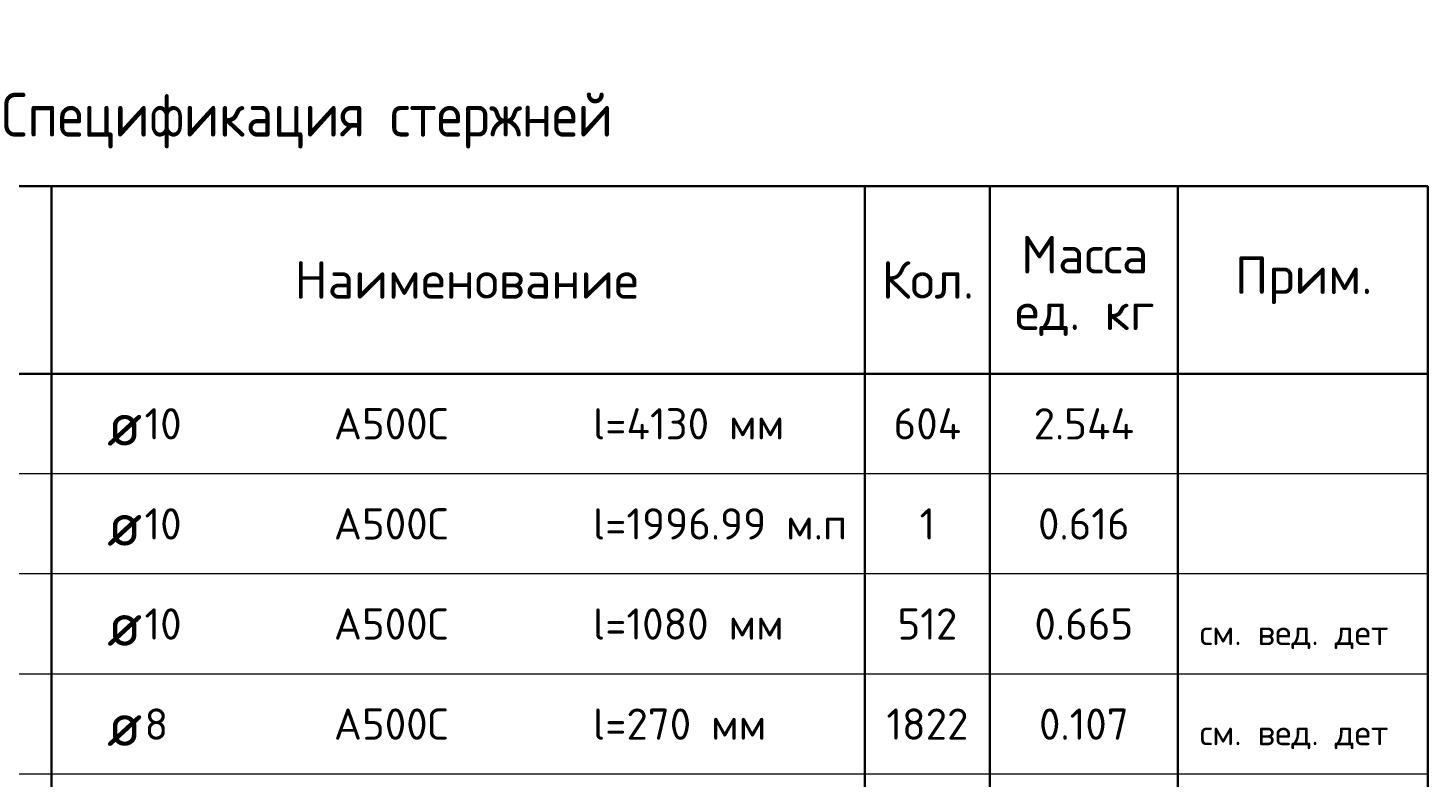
# Model space of a CAD drawing. Header units: millimetres. Extents: x 72323 to 81758, y 7947 to 13938.
# Tile 3 of 7: x 73785 to 76023, y 10421 to 11618. Entities that reach past the tile are written whole.
import ezdxf

# ---------------------------------------------------------------- set-up
doc = ezdxf.new("R2010")
doc.units = ezdxf.units.MM
doc.layers.add('Standard', color=7, linetype='Continuous', lineweight=25)
doc.styles.add('ARIAL', font='ARIAL.TTF')
doc.styles.add('ISOCPEUR', font='ISOCPEUR')

msp = doc.modelspace()

# ---------------------------------------------------------------- linework, layer by layer
at = {"layer": 'Standard', "color": 7, "linetype": 'Continuous', "lineweight": 35, "transparency": 33554687}
for p, q in [((76022.6, 11365.4), (72322.6, 11365.4)), ((73822.6, 11365.4), (73822.6, 11065.4)), ((75122.6, 11365.4), (75122.6, 11065.4)), ((75322.6, 11365.4), (75322.6, 11065.4)), ((75622.6, 11365.4), (75622.6, 11065.4)), ((76022.6, 11365.4), (76022.6, 11065.4)), ((76022.6, 11065.4), (72322.6, 11065.4)), ((73822.6, 11065.4), (73822.6, 10905.4)), ((75122.6, 11065.4), (75122.6, 10905.4)), ((75322.6, 11065.4), (75322.6, 10905.4)), ((75622.6, 11065.4), (75622.6, 10905.4)), ((76022.6, 11065.4), (76022.6, 10905.4)), ((73822.6, 10905.4), (73822.6, 10745.4)), ((75122.6, 10905.4), (75122.6, 10745.4)), ((75322.6, 10905.4), (75322.6, 10745.4)), ((75622.6, 10905.4), (75622.6, 10745.4)), ((76022.6, 10905.4), (76022.6, 10745.4)), ((73822.6, 10745.4), (73822.6, 10585.4)), ((75122.6, 10745.4), (75122.6, 10585.4)), ((75322.6, 10745.4), (75322.6, 10585.4)), ((75622.6, 10745.4), (75622.6, 10585.4)), ((76022.6, 10745.4), (76022.6, 10585.4)), ((73822.6, 10585.4), (73822.6, 10425.4)), ((75122.6, 10585.4), (75122.6, 10425.4)), ((75322.6, 10585.4), (75322.6, 10425.4)), ((75622.6, 10585.4), (75622.6, 10425.4)), ((76022.6, 10585.4), (76022.6, 10425.4)), ((73822.6, 10425.4), (73822.6, 10265.4)), ((75122.6, 10425.4), (75122.6, 10265.4)), ((75322.6, 10425.4), (75322.6, 10265.4)), ((75622.6, 10425.4), (75622.6, 10265.4)), ((76022.6, 10425.4), (76022.6, 10265.4))]:
    msp.add_line(p, q, dxfattribs=at)
at = {"layer": 'Standard', "color": 7, "linetype": 'Continuous', "lineweight": 13, "transparency": 33554687}
for p, q in [((76022.6, 10905.4), (72322.6, 10905.4)), ((76022.6, 10745.4), (72322.6, 10745.4)), ((76022.6, 10585.4), (72322.6, 10585.4)), ((76022.6, 10425.4), (72322.6, 10425.4))]:
    msp.add_line(p, q, dxfattribs=at)

# ---------------------------------------------------------------- texts
at = {"layer": 'Standard', "color": 7, "linetype": 'Continuous', "lineweight": 35, "transparency": 33554687, "style": 'ISOCPEUR'}
for s, insert, char_height, width, attachment_point in [('\\A1;{\\fISOCPEUR|i0|b0;\\H70.000000;\\W1.000000;\\C7;Спецификация стержней}\\P', (74172.6, 11425.4), 14, 1112.551, 8), ('\\A1;{\\fISOCPEUR|i0|b0;\\H60.000000;\\W1.000000;\\C7;Наименование}\\P', (74486.1, 11215.4), 12, 557.333, 5), ('\\A1;{\\fISOCPEUR|i0|b0;\\H60.000000;\\W1.000000;\\C7;Кол.}\\P', (75223.3, 11215.4), 12, 177.778, 5), ('\\A1;{\\fISOCPEUR|i0|b0;\\H60.000000;\\W1.000000;\\C7;Прим.}\\P', (75824, 11214.8), 12, 226.286, 5), ('\\A1;{\\fISOCPEUR|i0|b0;\\H50.000000;\\W1.000000;\\C7;10}\\P', (73971.5, 10985.4), 10, 78.75, 4), ('\\A1;{\\fISOCPEUR|i0|b0;\\H50.000000;\\W1.000000;\\C7;А500С}\\P', (74274, 10985.4), 10, 208.718, 4), ('\\A1;{\\fISOCPEUR|i0|b0;\\H50.000000;\\W1.000000;\\C7;l=4130 мм}\\P', (74688.1, 10985.4), 10, 323.438, 4), ('\\A1;{\\fISOCPEUR|i0|b0;\\H50.000000;\\W1.000000;\\C7;604}\\P', (75222.6, 10985.4), 10, 132.917, 5), ('\\A1;{\\fISOCPEUR|i0|b0;\\H50.000000;\\W1.000000;\\C7;2.544}\\P', (75472.6, 10985.4), 10, 188.571, 5), ('\\A1;{\\fISOCPEUR|i0|b0;\\H70.000000;\\W1.000000;\\C7;ø}\\P', (73911.7, 10985.4), 14, 91.636, 4), ('\\A1;{\\fISOCPEUR|i0|b0;\\H50.000000;\\W1.000000;\\C7;l=1996.99 м.п}\\P', (74688.1, 10825.4), 10, 413.78, 4), ('\\A1;{\\fISOCPEUR|i0|b0;\\H70.000000;\\W1.000000;\\C7;ø}\\P', (73911.7, 10825.4), 14, 91.636, 4), ('\\A1;{\\fISOCPEUR|i0|b0;\\H50.000000;\\W1.000000;\\C7;10}\\P', (73971.5, 10825.4), 10, 78.75, 4), ('\\A1;{\\fISOCPEUR|i0|b0;\\H50.000000;\\W1.000000;\\C7;А500С}\\P', (74274, 10825.4), 10, 208.718, 4), ('\\A1;{\\fISOCPEUR|i0|b0;\\H50.000000;\\W1.000000;\\C7;1}\\P', (75222.6, 10825.4), 10, 38.889, 5), ('\\A1;{\\fISOCPEUR|i0|b0;\\H50.000000;\\W1.000000;\\C7;0.616}\\P', (75472.6, 10825.4), 10, 166.97, 5), ('\\A1;{\\fISOCPEUR|i0|b0;\\H50.000000;\\W1.000000;\\C7;l=1080 мм}\\P', (74688.1, 10665.4), 10, 318.413, 4), ('\\A1;{\\fISOCPEUR|i0|b0;\\H70.000000;\\W1.000000;\\C7;ø}\\P', (73911.7, 10665.4), 14, 91.636, 4), ('\\A1;{\\fISOCPEUR|i0|b0;\\H50.000000;\\W1.000000;\\C7;10}\\P', (73971.5, 10665.4), 10, 78.75, 4), ('\\A1;{\\fISOCPEUR|i0|b0;\\H50.000000;\\W1.000000;\\C7;А500С}\\P', (74274, 10665.4), 10, 208.718, 4), ('\\A1;{\\fISOCPEUR|i0|b0;\\H50.000000;\\W1.000000;\\C7;512}\\P', (75222.6, 10665.4), 10, 115.652, 5), ('\\A1;{\\fISOCPEUR|i0|b0;\\H50.000000;\\W1.000000;\\C7;0.665}\\P', (75472.6, 10665.4), 10, 178.485, 5), ('\\A1;{\\fISOCPEUR|i0|b0;\\H70.000000;\\W1.000000;\\C7;ø}\\P', (73911.7, 10505.4), 14, 91.636, 4), ('\\A1;{\\fISOCPEUR|i0|b0;\\H50.000000;\\W1.000000;\\C7;8}\\P', (73971.5, 10505.4), 10, 54.444, 4), ('\\A1;{\\fISOCPEUR|i0|b0;\\H50.000000;\\W1.000000;\\C7;А500С}\\P', (74274, 10505.4), 10, 208.718, 4), ('\\A1;{\\fISOCPEUR|i0|b0;\\H50.000000;\\W1.000000;\\C7;l=270 мм}\\P', (74688.1, 10505.4), 10, 294.107, 4), ('\\A1;{\\fISOCPEUR|i0|b0;\\H50.000000;\\W1.000000;\\C7;1822}\\P', (75222.6, 10505.4), 10, 151.667, 5), ('\\A1;{\\fISOCPEUR|i0|b0;\\H50.000000;\\W1.000000;\\C7;0.107}\\P', (75472.6, 10505.4), 10, 166.97, 5)]:
    msp.add_mtext(s, dxfattribs=dict(at, insert=insert, char_height=char_height, width=width, attachment_point=attachment_point))
at = {"layer": 'Standard', "color": 7, "linetype": 'Continuous', "lineweight": 35, "transparency": 33554687, "insert": (75474, 11285.8), "char_height": 60, "width": 248.903, "attachment_point": 2, "line_spacing_factor": 0.903614, "style": 'ARIAL'}
msp.add_mtext('\\A1;{\\fISOCPEUR|i0|b0;\\H60.000000;\\W1.000000;\\C7;Масса}\\P{\\fISOCPEUR|i0|b0;\\H60.000000;\\W1.000000;\\C7;ед. кг}\\P', dxfattribs=at)
at = {"layer": 'Standard', "color": 7, "linetype": 'Continuous', "lineweight": 13, "transparency": 33554687, "char_height": 8, "attachment_point": 7}
for s, insert, width, style in [('}\\P', (75657.8, 10945.3), 13.985, 'ARIAL'), ('}\\P', (75657.8, 10785.3), 13.985, 'ARIAL'), ('\\A1;{\\fISOCPEUR|i0|b0;\\H40.000000;\\W1.000000;\\C7;см. вед. дет}\\P', (75657.8, 10625.3), 323.487, 'ISOCPEUR'), ('\\A1;{\\fISOCPEUR|i0|b0;\\H40.000000;\\W1.000000;\\C7;см. вед. дет}\\P', (75657.8, 10465.3), 323.487, 'ISOCPEUR')]:
    msp.add_mtext(s, dxfattribs=dict(at, insert=insert, width=width, style=style))

doc.saveas('drawing.dxf')
